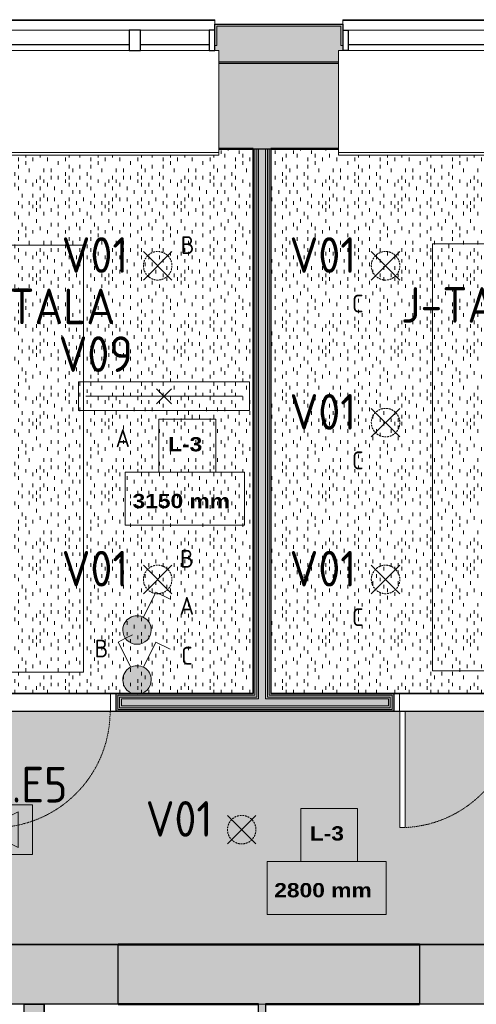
# Model space of a CAD drawing. Header units: millimetres. Extents: x -12615 to 16572, y -3141 to 12068.
# Tile 9 of 14: x -4182 to -976, y 4044 to 10950. Entities that reach past the tile are written whole.
import ezdxf

# ---------------------------------------------------------------- set-up
doc = ezdxf.new("R2010")
doc.units = ezdxf.units.MM
doc.linetypes.add('EST_Dash_1_1_', pattern=[2, 1, -1])
doc.linetypes.add('IMPORT-süvistatud seade', pattern=[19.05, 12.7, -6.35])
for name, color, linetype, lineweight, true_color in [('1K_valgustusplaan_dwg', 7, 'Continuous', 5, 0x767676), ('A-WALL', 7, 'Continuous', 9, 0x7f7f7f), ('A-WALL-PATT', 7, 'Continuous', 9, 0x7f7f7f), ('ET-E_VALGUSTUS_TING', 3, 'Continuous', 5, 0x00ff00), ('ET-VALGUSTUS_TING', 5, 'Continuous', 5, 0x0000ff), ('I-WALL', 7, 'Continuous', 9, 0x7f7f7f)]:
    doc.layers.add(name, color=color, linetype=linetype, lineweight=lineweight, true_color=true_color)
for name, color, linetype, lineweight in [('A-CLNG', 7, 'Continuous', 9), ('A-CLNG-IDEN', 7, 'Continuous', 9), ('A-CLNG-PATT', 7, 'Continuous', 9), ('A-DOOR', 7, 'Continuous', 9), ('A-DOOR-FRAM', 7, 'Continuous', 25), ('A-GLAZ', 7, 'Continuous', 9), ('ET-SEADE_V', 7, 'Continuous', 9)]:
    doc.layers.add(name, color=color, linetype=linetype, lineweight=lineweight)
doc.styles.add('Arial Black', font='txt', dxfattribs={"height": 100})
doc.styles.add('ISOCP_1', font='isocp___.ttf', dxfattribs={"height": 250})
doc.styles.add('ISOCP_2', font='isocp___.ttf', dxfattribs={"height": 125})
pattern_1 = [(90, (0, 0), (-508, 3e-14), [25.4, -482.6]), (90, (50.8, 50.8), (-508, 3e-14), [25.4, -482.6]), (90, (127, 25.4), (-508, 3e-14), [25.4, -482.6]), (90, (127, 101.6), (-508, 3e-14), [25.4, -482.6]), (90, (50.8, 152.4), (-508, 3e-14), [25.4, -482.6]), (90, (25.4, 177.8), (-508, 3e-14), [25.4, -482.6]), (90, (152.4, 177.8), (-508, 3e-14), [25.4, -482.6]), (90, (228.6, 25.4), (-508, 3e-14), [25.4, -482.6]), (90, (304.8, 76.2), (-508, 3e-14), [25.4, -482.6]), (90, (279.4, 127), (-508, 3e-14), [25.4, -482.6]), (90, (177.8, 76.2), (-508, 3e-14), [25.4, -482.6]), (90, (203.2, 0), (-508, 3e-14), [25.4, -482.6]), (90, (228.6, 127), (-508, 3e-14), [25.4, -482.6]), (90, (203.2, 203.2), (-508, 3e-14), [25.4, -482.6]), (90, (101.6, 228.6), (-508, 3e-14), [25.4, -482.6]), (90, (50.8, 228.6), (-508, 3e-14), [25.4, -482.6]), (90, (101.6, 177.8), (-508, 3e-14), [25.4, -482.6]), (90, (25.4, 101.6), (-508, 3e-14), [25.4, -482.6]), (90, (330.2, 25.4), (-508, 3e-14), [25.4, -482.6]), (90, (431.8, 152.4), (-508, 3e-14), [25.4, -482.6]), (90, (355.6, 203.2), (-508, 3e-14), [25.4, -482.6]), (90, (228.6, 254), (-508, 3e-14), [25.4, -482.6]), (90, (152.4, 279.4), (-508, 3e-14), [25.4, -482.6]), (90, (254, 228.6), (-508, 3e-14), [25.4, -482.6]), (90, (355.6, 127), (-508, 3e-14), [25.4, -482.6]), (90, (406.4, 50.8), (-508, 3e-14), [25.4, -482.6]), (90, (304.8, 177.8), (-508, 3e-14), [25.4, -482.6]), (90, (203.2, 152.4), (-508, 3e-14), [25.4, -482.6]), (90, (279.4, 0), (-508, 3e-14), [25.4, -482.6]), (90, (381, 254), (-508, 3e-14), [25.4, -482.6]), (90, (304.8, 254), (-508, 3e-14), [25.4, -482.6]), (90, (381, 304.8), (-508, 3e-14), [25.4, -482.6]), (90, (457.2, 228.6), (-508, 3e-14), [25.4, -482.6]), (90, (381, 177.8), (-508, 3e-14), [25.4, -482.6]), (90, (482.6, 50.8), (-508, 3e-14), [25.4, -482.6]), (90, (482.6, 304.8), (-508, 3e-14), [25.4, -482.6]), (90, (508, 381), (-508, 3e-14), [25.4, -482.6]), (90, (406.4, 355.6), (-508, 3e-14), [25.4, -482.6]), (90, (279.4, 355.6), (-508, 3e-14), [25.4, -482.6]), (90, (152.4, 355.6), (-508, 3e-14), [25.4, -482.6]), (90, (101.6, 355.6), (-508, 3e-14), [25.4, -482.6]), (90, (76.2, 304.8), (-508, 3e-14), [25.4, -482.6]), (90, (25.4, 330.2), (-508, 3e-14), [25.4, -482.6]), (90, (482.6, 127), (-508, 3e-14), [25.4, -482.6]), (90, (457.2, 0), (-508, 3e-14), [25.4, -482.6]), (90, (228.6, 330.2), (-508, 3e-14), [25.4, -482.6]), (90, (254, 431.8), (-508, 3e-14), [25.4, -482.6]), (90, (457.2, 431.8), (-508, 3e-14), [25.4, -482.6]), (90, (101.6, 457.2), (-508, 3e-14), [25.4, -482.6]), (90, (50.8, 431.8), (-508, 3e-14), [25.4, -482.6]), (90, (152.4, 431.8), (-508, 3e-14), [25.4, -482.6]), (90, (355.6, 431.8), (-508, 3e-14), [25.4, -482.6]), (90, (330.2, 381), (-508, 3e-14), [25.4, -482.6]), (90, (203.2, 406.4), (-508, 3e-14), [25.4, -482.6]), (90, (228.6, 482.6), (-508, 3e-14), [25.4, -482.6]), (90, (406.4, 482.6), (-508, 3e-14), [25.4, -482.6]), (90, (431.8, 330.2), (-508, 3e-14), [25.4, -482.6]), (90, (25.4, 482.6), (-508, 3e-14), [25.4, -482.6]), (90, (0, 457.2), (-508, 3e-14), [25.4, -482.6]), (90, (508, 152.4), (-508, 3e-14), [25.4, -482.6]), (90, (381, 406.4), (-508, 3e-14), [25.4, -482.6]), (90, (304.8, 330.2), (-508, 3e-14), [25.4, -482.6]), (90, (203.2, 304.8), (-508, 3e-14), [25.4, -482.6]), (90, (381, 101.6), (-508, 3e-14), [25.4, -482.6]), (90, (381, 0), (-508, 3e-14), [25.4, -482.6]), (90, (76.2, 25.4), (-508, 3e-14), [25.4, -482.6]), (90, (25.4, 25.4), (-508, 3e-14), [25.4, -482.6]), (90, (431.8, 279.4), (-508, 3e-14), [25.4, -482.6]), (90, (152.4, 482.6), (-508, 3e-14), [25.4, -482.6]), (90, (254, 76.2), (-508, 3e-14), [25.4, -482.6]), (90, (228.6, 177.8), (-508, 3e-14), [25.4, -482.6]), (90, (76.2, 127), (-508, 3e-14), [25.4, -482.6]), (90, (482.6, 482.6), (-508, 3e-14), [25.4, -482.6]), (90, (304.8, 457.2), (-508, 3e-14), [25.4, -482.6])]

# ---------------------------------------------------------------- blocks, each defined once
blk = doc.blocks.new('Est_SU - SU-02-900x2100 mm-V3-1_ korrus  _0_00_52_72 Copy 1')
at = {"layer": 'A-DOOR', "color": 250, "true_color": 0x3d3d3d}
for p, q in [((370, 878.5), (370, 833.6)), ((408, 878.5), (370, 878.5)), ((370, 833.6), (370, 878.5)), ((370, 878.5), (408, 878.5)), ((370, 833.6), (370, 62.5)), ((370, 62.5), (370, 833.6)), ((408, 852.6), (408, 878.5)), ((408, 878.5), (408, 852.6)), ((408, 62.5), (408, 852.6)), ((408, 852.6), (408, 62.5)), ((370, 62.5), (408, 62.5)), ((408, 62.5), (370, 62.5))]:
    blk.add_line(p, q, dxfattribs=at)
at = {"layer": 'A-DOOR', "color": 253, "linetype": 'EST_Dash_1_1_', "lineweight": 5, "true_color": 0x9e9e9e}
for p, q in [((450, 62.5), (-391, 62.5)), ((-391, 62.5), (408, 62.5))]:
    blk.add_line(p, q, dxfattribs=at)
for start, end in [(102.07207, 180), (90, 102.07207)]:
    blk.add_arc((408, 62.5), 816, start, end, dxfattribs=at)
at = {"layer": 'A-DOOR-FRAM', "color": 250, "lineweight": 9, "true_color": 0x3d3d3d}
for p, q in [((-410, 62.5), (-450, 62.5)), ((-450, 62.5), (-450, -62.5)), ((-450, -62.5), (-450, 62.5)), ((-450, 62.5), (-410, 62.5)), ((-410, -62.5), (-410, 62.5)), ((-410, 62.5), (-410, -62.5)), ((450, 62.5), (410, 62.5)), ((410, 62.5), (410, -62.5)), ((410, 62.5), (410, -62.5)), ((450, 62.5), (410, 62.5)), ((450, -62.5), (450, 62.5)), ((450, -62.5), (450, 62.5)), ((-450, -62.5), (-410, -62.5)), ((-410, -62.5), (-450, -62.5)), ((410, -62.5), (450, -62.5)), ((410, -62.5), (450, -62.5))]:
    blk.add_line(p, q, dxfattribs=at)
blk = doc.blocks.new('Est_SU - SU-02-900x2100 mm-3671397-1_ korrus  _0_00_52_72 Copy 1')
at = {"layer": 'A-DOOR', "color": 250, "true_color": 0x3d3d3d}
for p, q in [((370, 878.5), (370, 62.5)), ((408, 878.5), (370, 878.5)), ((370, 62.5), (370, 878.5)), ((370, 878.5), (408, 878.5)), ((408, 62.5), (408, 878.5)), ((408, 878.5), (408, 62.5)), ((370, 62.5), (408, 62.5)), ((408, 62.5), (370, 62.5))]:
    blk.add_line(p, q, dxfattribs=at)
at = {"layer": 'A-DOOR', "color": 253, "linetype": 'EST_Dash_1_1_', "lineweight": 5, "true_color": 0x9e9e9e}
for p, q in [((450, 62.5), (-391, 62.5)), ((-391, 62.5), (408, 62.5))]:
    blk.add_line(p, q, dxfattribs=at)
blk.add_arc((408, 62.5), 816, 90, 180, dxfattribs=at)
at = {"layer": 'A-DOOR-FRAM', "color": 250, "lineweight": 9, "true_color": 0x3d3d3d}
for p, q in [((-410, 62.5), (-450, 62.5)), ((-450, 62.5), (-450, -62.5)), ((-450, -62.5), (-450, 62.5)), ((-450, 62.5), (-410, 62.5)), ((-410, -62.5), (-410, 62.5)), ((-410, 62.5), (-410, -62.5)), ((450, 62.5), (410, 62.5)), ((410, 62.5), (410, -62.5)), ((410, 62.5), (410, -62.5)), ((450, 62.5), (410, 62.5)), ((450, -62.5), (450, 62.5)), ((450, -62.5), (450, 62.5)), ((-450, -62.5), (-410, -62.5)), ((-410, -62.5), (-450, -62.5)), ((410, -62.5), (450, -62.5)), ((410, -62.5), (450, -62.5))]:
    blk.add_line(p, q, dxfattribs=at)
blk = doc.blocks.new('Projekteeritav aken - A-01-2350x2100 mm-4784435-1_ korrus  _0_00_52_72 Copy 1')
at = {"layer": 'A-GLAZ', "color": 250, "true_color": 0x3d3d3d}
for p, q in [((-1507.2, 606.1), (-1507.2, 599.8)), ((592.8, 606.1), (-1507.2, 606.1)), ((-1507.2, 605), (-1507.2, 531.5)), ((592.8, 599.8), (-1507.2, 599.8)), ((592.8, 599.8), (592.8, 606.1)), ((592.8, 531.5), (592.8, 605)), ((592.8, 531.5), (-1507.2, 531.5)), ((-1537.2, 390), (622.8, 390)), ((-1537.2, 390), (-1537.2, 387)), ((-1537.2, 387), (-1537.2, -321.2)), ((622.8, 387), (622.8, 390)), ((622.8, -321.2), (622.8, 387)), ((-1537.2, -321.2), (-1537.2, -325)), ((-1537.2, -325), (622.8, -325)), ((-1537.2, -325), (-1537.2, -328)), ((-1537.2, -328), (-1537.2, -342)), ((-1537.2, -342), (-1537.2, -345)), ((622.8, -345), (-1537.2, -345)), ((622.8, -325), (622.8, -321.2)), ((622.8, -328), (622.8, -325)), ((622.8, -342), (622.8, -328)), ((622.8, -345), (622.8, -342))]:
    blk.add_line(p, q, dxfattribs=at)
at = {"layer": 'A-GLAZ', "color": 250, "lineweight": 25, "true_color": 0x3d3d3d}
for p, q in [((-1507.2, 532.5), (-1469.1, 532.5)), ((-1469.1, 532.5), (-1469.1, 390)), ((-7.2, 532.5), (-7.2, 390)), ((72.8, 532.5), (-7.2, 532.5)), ((72.8, 390), (72.8, 532.5)), ((554.7, 532.5), (554.7, 390)), ((592.8, 532.5), (554.7, 532.5)), ((-7.2, 429.3), (-1469.1, 429.3)), ((554.7, 429.3), (72.8, 429.3)), ((-1469.1, 390), (-1507.2, 390)), ((-7.2, 390), (72.8, 390)), ((554.7, 390), (592.8, 390))]:
    blk.add_line(p, q, dxfattribs=at)
blk = doc.blocks.new('1K_valgustusplaan_dwg__U15-V5-1_ korrus  _0_00_52_72 Copy 1')
at = {"layer": 'ET-VALGUSTUS_TING', "true_color": 0x5b5bff}
blk.add_hatch(color=171, dxfattribs=at).paths.add_polyline_path([(0, -100), (25.9, -96.6), (50, -86.6), (70.7, -70.7), (86.6, -50), (96.6, -25.9), (100, 0), (96.6, 25.9), (86.6, 50), (70.7, 70.7), (50, 86.6), (25.9, 96.6), (0, 100), (-25.9, 96.6), (-50, 86.6), (-70.7, 70.7), (-87.7, 47.3), (-96.6, 25.9), (-100, 0), (-96.6, -25.9), (-86.6, -50), (-70.7, -70.7), (-50, -86.6), (-25.9, -96.6), (-13.1, -98.3)], flags=0)
at = {"layer": 'ET-VALGUSTUS_TING', "color": 160, "true_color": 0x3333ff}
blk.add_line((-32.9, 315.8), (-80.2, 292.2), dxfattribs=at)
at = {"layer": 'ET-VALGUSTUS_TING', "color": 160, "true_color": 0x3333ff, "flags": 128}
for points in [[(-80.5, 292), (-132.9, 265.8), (-44.7, 89.4)], [(44.7, 89.4), (132.9, 265.8), (232.9, 215.8)]]:
    blk.add_lwpolyline(points, dxfattribs=at)
at = {"layer": 'ET-VALGUSTUS_TING', "color": 160, "true_color": 0x3333ff}
for start, end in [(360, 180.00001), (180.00001, 360)]:
    blk.add_arc((0, 0), 100, start, end, dxfattribs=at)
blk = doc.blocks.new('1K_valgustusplaan_dwg__U7-6009316-1_ korrus  _0_00_52_72 Copy 1')
at = {"layer": 'ET-VALGUSTUS_TING', "color": 160, "true_color": 0x3333ff}
for p, q in [((-100, -100), (100, 100)), ((-100, 100), (100, -100))]:
    blk.add_line(p, q, dxfattribs=at)
at = {"layer": 'ET-VALGUSTUS_TING', "color": 160, "linetype": 'IMPORT-süvistatud seade', "true_color": 0x3333ff}
blk.add_circle((0, 0), 100, dxfattribs=at)
blk = doc.blocks.new('1K_valgustusplaan_dwg__U12-6009318-1_ korrus  _0_00_52_72 Copy 1')
at = {"layer": 'ET-VALGUSTUS_TING', "color": 160, "true_color": 0x3333ff}
for p, q in [((-53, 53), (53, -53)), ((-53, -53), (53, 53))]:
    blk.add_line(p, q, dxfattribs=at)
at = {"layer": 'ET-VALGUSTUS_TING', "color": 160, "lineweight": 9, "true_color": 0x3333ff, "flags": 128}
blk.add_lwpolyline([(600, 100), (600, -100), (0, -100), (-600, -100), (-600, 100), (0, 100)], close=True, dxfattribs=at)
at = {"layer": 'ET-VALGUSTUS_TING', "color": 160, "true_color": 0x3333ff, "flags": 128}
blk.add_lwpolyline([(-550, 0), (0, 0), (550, 0)], dxfattribs=at)
blk = doc.blocks.new('1K_valgustusplaan_dwg__U10-6009313-1_ korrus  _0_00_52_72 Copy 1')
at = {"layer": 'ET-VALGUSTUS_TING', "true_color": 0x5b5bff}
blk.add_hatch(color=171, dxfattribs=at).paths.add_polyline_path([(0, -100), (25.9, -96.6), (50, -86.6), (70.7, -70.7), (86.6, -50), (96.6, -25.9), (100, 0), (96.6, 25.9), (86.6, 50), (70.7, 70.7), (50, 86.6), (25.9, 96.6), (0, 100), (-25.9, 96.6), (-50, 86.6), (-70.7, 70.7), (-86.6, 50), (-96.6, 25.9), (-100, 0), (-96.6, -25.9), (-86.6, -50), (-70.7, -70.7), (-50, -86.6), (-25.9, -96.6), (-13.1, -98.3)], flags=0)
at = {"layer": 'ET-VALGUSTUS_TING', "color": 160, "true_color": 0x3333ff, "flags": 128}
blk.add_lwpolyline([(44.7, 89.4), (132.9, 265.8), (232.9, 215.8)], dxfattribs=at)
at = {"layer": 'ET-VALGUSTUS_TING', "color": 160, "true_color": 0x3333ff}
for start, end in [(360, 180.00001), (180.00001, 360)]:
    blk.add_arc((0, 0), 100, start, end, dxfattribs=at)
blk = doc.blocks.new('1K_valgustusplaan_dwg__U21-6009322-1_ korrus  _0_00_52_72 Copy 1')
at = {"layer": 'ET-E_VALGUSTUS_TING', "true_color": 0x5bff5b}
h = blk.add_hatch(color=91, dxfattribs=at)
h.paths.add_polyline_path([(-250, -125), (0, 0), (-250, 125)], flags=0)
h.paths.add_polyline_path([(250, -125), (250, 125), (0, 0), (217.5, -108.8)], flags=0)
at = {"layer": 'ET-E_VALGUSTUS_TING', "color": 80, "true_color": 0x33ff33, "flags": 128}
for points in [[(-350, 175), (-350, -175), (350, -175), (350, 175)], [(-250, 125), (250, -125), (250, 125), (-250, -125)]]:
    blk.add_lwpolyline(points, close=True, dxfattribs=at)
blk = doc.blocks.new('1K_valgustusplaan_dwg-6009310-1_ korrus  _0_00_52_72 Copy 1')
at = {"layer": 'ET-SEADE_V', "color": 250, "true_color": 0x333333, "flags": 128}
for points in [[(6648.6, 4565.6), (7238.6, 4565.6), (7238.6, 1570.6), (6648.6, 1570.6)], [(9688.6, 4575.6), (10278.6, 4575.6), (10278.6, 1580.6), (9688.6, 1580.6)]]:
    blk.add_lwpolyline(points, close=True, dxfattribs=at)
for name, p in [('1K_valgustusplaan_dwg__U7-6009316-1_ korrus  _0_00_52_72 Copy 1', (7758.6, 4420.6)), ('1K_valgustusplaan_dwg__U7-6009316-1_ korrus  _0_00_52_72 Copy 1', (9358.6, 4420.6)), ('1K_valgustusplaan_dwg__U12-6009318-1_ korrus  _0_00_52_72 Copy 1', (7803.6, 3505.6)), ('1K_valgustusplaan_dwg__U7-6009316-1_ korrus  _0_00_52_72 Copy 1', (9358.6, 3320.6)), ('1K_valgustusplaan_dwg__U7-6009316-1_ korrus  _0_00_52_72 Copy 1', (7758.6, 2220.6)), ('1K_valgustusplaan_dwg__U7-6009316-1_ korrus  _0_00_52_72 Copy 1', (9358.6, 2220.6)), ('1K_valgustusplaan_dwg__U10-6009313-1_ korrus  _0_00_52_72 Copy 1', (7613.6, 1865.6)), ('1K_valgustusplaan_dwg__U15-V5-1_ korrus  _0_00_52_72 Copy 1', (7613.6, 1515.6)), ('1K_valgustusplaan_dwg__U21-6009322-1_ korrus  _0_00_52_72 Copy 1', (6528.6, 465.6)), ('1K_valgustusplaan_dwg__U7-6009316-1_ korrus  _0_00_52_72 Copy 1', (8348.6, 465.6))]:
    blk.add_blockref(name, p)
at = {"layer": 'ET-E_VALGUSTUS_TING', "insert": (6828.6, 906), "char_height": 250, "width": 873.657, "attachment_point": 2, "line_spacing_factor": 1.478621, "style": 'ISOCP_1'}
blk.add_mtext('V.E5', dxfattribs=at)
at = {"layer": 'ET-SEADE_V', "char_height": 250, "width": 1545.701, "attachment_point": 2, "line_spacing_factor": 1.478621, "style": 'ISOCP_1'}
for insert in [(6943.6, 4261), (9983.6, 4271)]:
    blk.add_mtext('J-TALA', dxfattribs=dict(at, insert=insert))
at = {"layer": 'ET-VALGUSTUS_TING', "attachment_point": 2, "line_spacing_factor": 1.478621}
for s, insert, char_height, width, style in [('B', (7968.6, 4628.3), 125, 134.415, 'ISOCP_2'), ('V01', (7318.6, 4621), 250, 705.646, 'ISOCP_1'), ('V01', (8918.6, 4621), 250, 705.646, 'ISOCP_1'), ('C', (9163.6, 4218.3), 125, 117.613, 'ISOCP_2'), ('V09', (7323.6, 3926), 250, 772.851, 'ISOCP_1'), ('V01', (8918.6, 3521), 250, 705.646, 'ISOCP_1'), ('A', (7513.6, 3273.3), 125, 151.217, 'ISOCP_2'), ('C', (9163.6, 3118.3), 125, 117.613, 'ISOCP_2'), ('V01', (7318.6, 2421), 250, 705.646, 'ISOCP_1'), ('B', (7963.6, 2428.3), 125, 134.415, 'ISOCP_2'), ('V01', (8918.6, 2421), 250, 705.646, 'ISOCP_1'), ('A', (7963.6, 2098.3), 125, 151.217, 'ISOCP_2'), ('C', (9163.6, 2018.3), 125, 117.613, 'ISOCP_2'), ('B', (7363.6, 1798.3), 125, 134.415, 'ISOCP_2'), ('C', (7963.6, 1748.3), 125, 117.613, 'ISOCP_2'), ('V01', (7908.6, 666), 250, 705.646, 'ISOCP_1')]:
    blk.add_mtext(s, dxfattribs=dict(at, insert=insert, char_height=char_height, width=width, style=style))
blk = doc.blocks.new('M_Ceiling Tag w Height - M_Ceiling Tag w Height-5895317-1_ korrus  _0_00_52_72 Copy 1')
at = {"layer": 'A-CLNG-IDEN'}
for p, q in [((2.129, 4.501), (-1.867, 4.501)), ((-1.867, 4.501), (-1.867, 0.782)), ((2.129, 0.782), (2.129, 4.501)), ((4.129, 0.782), (-4.231, 0.782)), ((-4.231, 0.782), (-4.231, -2.938)), ((-1.867, 0.782), (2.129, 0.782)), ((4.129, -2.938), (4.129, 0.782)), ((-4.231, -2.938), (4.129, -2.938))]:
    blk.add_line(p, q, dxfattribs=at)

msp = doc.modelspace()

# ---------------------------------------------------------------- hatches: boundary and pattern name
at = {"layer": 'A-CLNG-PATT', "true_color": 0xcccccc, "transparency": 33554559}
h = msp.add_hatch(dxfattribs=at)
h.set_pattern_fill('FP_1', color=254, style=0, pattern_type=2)
h.set_pattern_definition(pattern_1)
h.paths.add_polyline_path([(-2543.9, 6224.8), (-2543.9, 10042.8), (-2782.8, 10042.8), (-2782.8, 9998.8), (-4942.8, 9999.7), (-4942.8, 10042.8), (-5416.9, 10042.8), (-5416.9, 6224.8), (-2733.3, 6224.8)], flags=0)
h = msp.add_hatch(dxfattribs=at)
h.set_pattern_fill('FP_6', color=254, style=0, pattern_type=2)
h.set_pattern_definition(pattern_1)
h.paths.add_polyline_path([(-2416.9, 6224.8), (456.1, 6224.8), (456.1, 10042.8), (217.2, 10042.8), (217.2, 9998.8), (-1942.8, 9999.7), (-1942.8, 10042.8), (-2416.9, 10042.8), (-2416.9, 6227.5)], flags=0)
h = msp.add_hatch(dxfattribs=at)
h.set_pattern_fill('FP_2', color=254, style=0, pattern_type=2)
h.set_pattern_definition(pattern_1)
h.paths.add_polyline_path([(457.1, 4463.8), (457.1, 6098.8), (-1475.4, 6098.8), (-1475.4, 5282.8), (-1513.4, 5282.8), (-1513.4, 6098.8), (-4325.4, 6098.8), (-4325.4, 5282.8), (-4363.4, 5282.8), (-4363.4, 6098.8), (-7375.4, 6098.8), (-7375.4, 5282.8), (-7413.4, 5282.8), (-7413.4, 6098.8), (-8469.4, 6098.8), (-8470.4, 5981.9), (-7562.7, 5972.3), (-7563.1, 5932.3), (-8471.1, 5941.9), (-8484.5, 4683.6), (-8302.5, 4681.7), (-8302.9, 4641.7), (-8484.9, 4643.6), (-8486.8, 4463.8), (449.6, 4463.8)], flags=0)
h.paths.add_polyline_path([(259.1, 4629.6), (125.1, 4629.6), (125.1, 4669.6), (430.1, 4669.6), (430.1, 4629.6)], flags=0)
h.paths.add_polyline_path([(430.1, 5928), (-600.9, 5928), (-600.9, 5968), (430.1, 5967.9), (430.1, 5931.2)], flags=0)
at = {"layer": 'A-WALL', "true_color": 0x3d3d3d}
h = msp.add_hatch(color=250, dxfattribs=at)
h.paths.add_polyline_path([(7329.6, 10643.8), (7329.6, 10653.8), (5987.1, 10653.8), (5987.1, 10643.8), (7098.9, 10643.8)], flags=0)
h.paths.add_polyline_path([(4337.1, 10643.8), (4337.1, 10653.8), (3217.1, 10652.8), (3217.1, 10643.8), (3679.8, 10643.8)], flags=0)
h.paths.add_polyline_path([(1057.1, 10643.8), (1057.1, 10653.8), (217.2, 10653.5), (217.2, 10643.8), (259.1, 10643.8)], flags=0)
h.paths.add_polyline_path([(-1942.8, 10643.8), (-1942.8, 10653.8), (-2782.8, 10653.5), (-2782.8, 10643.8)], flags=0)
h.paths.add_polyline_path([(-4942.8, 10643.8), (-4942.8, 10653.8), (-5782.8, 10653.5), (-5782.8, 10643.8), (-5725.7, 10643.8)], flags=0)
h.paths.add_polyline_path([(-7942.8, 10643.8), (-7942.8, 10653.8), (-12200.7, 10653.8), (-12200.8, 10643.8), (-8290.7, 10643.8)], flags=0)
at = {"layer": 'A-WALL-PATT', "true_color": 0x3d3d3d}
h = msp.add_hatch(color=250, dxfattribs=at)
h.paths.add_polyline_path([(3202.1, 10769.9), (3202.1, 10903.8), (4322.1, 10903.8), (4322.1, 10781.3), (4337.1, 10781.3), (4337.1, 10918.8), (3187.1, 10918.8), (3187.1, 10769.9)], flags=0)
h.paths.add_polyline_path([(1087.1, 10769.9), (1087.1, 10918.8), (187.2, 10918.8), (187.2, 10769.9), (202.2, 10769.9), (202.2, 10903.8), (1072.1, 10903.8), (1072.1, 10769.9)], flags=0)
h.paths.add_polyline_path([(-1912.8, 10769.9), (-1912.8, 10918.8), (-2812.8, 10918.8), (-2812.8, 10769.9), (-2797.8, 10769.9), (-2797.8, 10903.8), (-1927.8, 10903.8), (-1927.8, 10769.9)], flags=0)
h.paths.add_polyline_path([(-4912.8, 10769.9), (-4912.8, 10918.8), (-5812.8, 10918.8), (-5812.8, 10769.9), (-5797.8, 10769.9), (-5797.8, 10903.8), (-4927.8, 10903.8), (-4927.8, 10769.9)], flags=0)
h.paths.add_polyline_path([(-7912.8, 10769.9), (-7912.8, 10918.8), (-12457.9, 10918.8), (-12458.1, 10903.8), (-7927.8, 10903.8), (-7927.8, 10769.9)], flags=0)
h.paths.add_polyline_path([(6002.1, 10781.3), (6002.1, 10903.8), (7329.6, 10903.8), (7329.6, 10918.8), (5987.1, 10918.8), (5987.1, 10781.3)], flags=0)
h = msp.add_hatch(color=250, dxfattribs=at)
h.paths.add_polyline_path([(7329.6, 10653.8), (7329.6, 10903.8), (6002.1, 10903.8), (6002.1, 10781.3), (5987.1, 10781.3), (5987.1, 10653.8), (7098.9, 10653.8)], flags=0)
h.paths.add_polyline_path([(4337.1, 10653.8), (4337.1, 10781.3), (4322.1, 10781.3), (4322.1, 10903.8), (3202.1, 10903.8), (3202.1, 10769.9), (3187.1, 10769.9), (3187.1, 10733.8), (3217.1, 10732.9), (3217.1, 10653.8), (3679, 10653.8)], flags=0)
h.paths.add_polyline_path([(1057.1, 10653.8), (1057.1, 10733.8), (1087.1, 10733.8), (1087.1, 10769.9), (1072.1, 10769.9), (1072.1, 10903.8), (202.2, 10903.8), (202.2, 10769.9), (187.2, 10769.9), (187.2, 10733.8), (217.2, 10732.9), (217.2, 10653.8), (259.1, 10653.8)], flags=0)
h.paths.add_polyline_path([(-1942.8, 10653.8), (-1942.8, 10733.8), (-1912.8, 10733.8), (-1912.8, 10769.9), (-1927.8, 10769.9), (-1927.8, 10903.8), (-2797.8, 10903.8), (-2797.8, 10769.9), (-2812.8, 10769.9), (-2812.8, 10733.8), (-2782.8, 10732.9), (-2782.8, 10653.8)], flags=0)
h.paths.add_polyline_path([(-4942.8, 10653.8), (-4942.8, 10733.8), (-4912.8, 10733.8), (-4912.8, 10769.9), (-4927.8, 10769.9), (-4927.8, 10903.8), (-5797.8, 10903.8), (-5797.8, 10769.9), (-5812.8, 10769.9), (-5812.8, 10733.8), (-5782.8, 10732.9), (-5782.8, 10653.8), (-5725.7, 10653.8)], flags=0)
h.paths.add_polyline_path([(-7942.8, 10653.8), (-7942.8, 10733.8), (-7912.8, 10733.8), (-7912.8, 10769.9), (-7927.8, 10769.9), (-7927.8, 10903.8), (-12208.1, 10903.8), (-12210.7, 10653.8), (-8290.7, 10653.8)], flags=0)
at = {"layer": 'A-WALL-PATT', "true_color": 0x414141}
h = msp.add_hatch(color=250, dxfattribs=at)
h.paths.add_polyline_path([(3679, 10043.8), (3679.8, 10043.8), (3679, 10643.8), (3217.1, 10643.8), (3217.1, 10043.8), (3465.6, 10043.8)], flags=0)
h.paths.add_polyline_path([(1057.1, 10043.8), (1057.1, 10643.8), (217.2, 10643.8), (217.2, 10043.8), (686.6, 10043.8)], flags=0)
h.paths.add_polyline_path([(-1942.8, 10043.8), (-1942.8, 10643.8), (-2782.8, 10643.8), (-2782.8, 10043.8), (-2305.8, 10043.8)], flags=0)
h.paths.add_polyline_path([(-4942.8, 10043.8), (-4942.8, 10643.8), (-5782.8, 10643.8), (-5782.8, 10043.8), (-5298.3, 10043.8)], flags=0)
h.paths.add_polyline_path([(-7942.8, 10043.8), (-7942.8, 10643.8), (-11600.8, 10643.8), (-11607.2, 10043.8), (-8290.7, 10043.8)], flags=0)
at = {"layer": 'A-WALL-PATT', "true_color": 0x3d3d3d}
for points in [[(-2542.9, 6223.8), (-2530.4, 6223.8), (-2530.4, 10043.8), (-2542.9, 10043.8), (-2542.9, 6227.5)], [(-2517.9, 6211.3), (-2517.9, 10043.8), (-2530.4, 10043.8), (-2530.4, 6211.3), (-2519.6, 6211.3)], [(-2505.4, 6198.8), (-2505.4, 10043.8), (-2517.9, 10043.8), (-2517.9, 6198.8)], [(-2455.4, 6186.3), (-2455.4, 10043.8), (-2505.4, 10043.8), (-2505.4, 6186.3)], [(-2455.4, 6198.8), (-2442.9, 6198.8), (-2442.9, 10043.8), (-2455.4, 10043.8), (-2455.4, 6223.8)], [(-2442.9, 6211.3), (-2430.4, 6211.3), (-2430.4, 10043.8), (-2442.9, 10043.8), (-2442.9, 6223.8)], [(-2430.4, 6223.8), (-2417.9, 6223.8), (-2417.9, 10043.8), (-2430.4, 10043.8), (-2430.4, 6227.5)]]:
    msp.add_hatch(color=250, dxfattribs=at).paths.add_polyline_path(points, flags=0)
h = msp.add_hatch(color=250, dxfattribs=at)
h.paths.add_polyline_path([(2494.6, 6161.3), (2507.1, 6161.3), (2507.1, 6211.3), (3412.5, 6211.3), (3412.6, 6223.8), (2494.6, 6223.8)], flags=0)
h.paths.add_polyline_path([(1594.6, 6161.3), (1594.6, 6223.8), (-655.4, 6223.8), (-655.4, 6161.3), (-642.9, 6161.3), (-642.9, 6211.3), (1582.1, 6211.3), (1582.1, 6161.3)], flags=0)
h.paths.add_polyline_path([(-1567.9, 6161.3), (-1555.4, 6161.3), (-1555.4, 6223.8), (-2430.4, 6223.8), (-2430.4, 6211.3), (-1567.9, 6211.3)], flags=0)
h.paths.add_polyline_path([(-3505.4, 6161.3), (-3492.9, 6161.3), (-3492.9, 6211.3), (-2530.4, 6211.3), (-2530.4, 6223.8), (-3505.4, 6223.8)], flags=0)
h.paths.add_polyline_path([(-4405.4, 6161.3), (-4405.4, 6223.8), (-5430.4, 6223.8), (-5430.4, 6211.3), (-4417.9, 6211.3), (-4417.9, 6161.3)], flags=0)
h.paths.add_polyline_path([(-6555.4, 6161.3), (-6542.9, 6161.3), (-6542.9, 6211.3), (-5530.4, 6211.3), (-5530.4, 6223.8), (-6555.4, 6223.8)], flags=0)
h.paths.add_polyline_path([(-7467.9, 6161.3), (-7455.4, 6161.3), (-7455.4, 6223.8), (-8468.1, 6223.8), (-8468.2, 6211.3), (-7467.9, 6211.3)], flags=0)
h = msp.add_hatch(color=250, dxfattribs=at)
h.paths.add_polyline_path([(3410.9, 6098.8), (3411.1, 6111.3), (2507.1, 6111.3), (2507.1, 6161.3), (2494.6, 6161.3), (2494.6, 6098.8), (2824, 6098.8)], flags=0)
h.paths.add_polyline_path([(1541.6, 6098.8), (1594.6, 6098.8), (1594.6, 6161.3), (1582.1, 6161.3), (1582.1, 6111.3), (-642.9, 6111.3), (-642.9, 6161.3), (-655.4, 6161.3), (-655.4, 6098.8), (1114.1, 6098.8)], flags=0)
h.paths.add_polyline_path([(-1555.4, 6098.8), (-1555.4, 6161.3), (-1567.9, 6161.3), (-1567.9, 6111.3), (-3492.9, 6111.3), (-3492.9, 6161.3), (-3505.4, 6161.3), (-3505.4, 6098.8), (-2305.8, 6098.8)], flags=0)
h.paths.add_polyline_path([(-4405.4, 6098.8), (-4405.4, 6161.3), (-4417.9, 6161.3), (-4417.9, 6111.3), (-6542.9, 6111.3), (-6542.9, 6161.3), (-6555.4, 6161.3), (-6555.4, 6098.8), (-4870.8, 6098.8)], flags=0)
h.paths.add_polyline_path([(-7455.4, 6098.8), (-7455.4, 6161.3), (-7467.9, 6161.3), (-7467.9, 6111.3), (-8469.3, 6111.3), (-8469.4, 6098.8), (-8290.7, 6098.8)], flags=0)
h = msp.add_hatch(color=250, dxfattribs=at)
h.paths.add_polyline_path([(3411.1, 6111.3), (3411.2, 6123.8), (2519.6, 6123.8), (2519.6, 6161.3), (2507.1, 6161.3), (2507.1, 6111.3), (2824, 6111.3)], flags=0)
h.paths.add_polyline_path([(1541.6, 6111.3), (1582.1, 6111.3), (1582.1, 6161.3), (1569.6, 6161.3), (1569.6, 6123.8), (-630.4, 6123.8), (-630.4, 6161.3), (-642.9, 6161.3), (-642.9, 6111.3), (1114.1, 6111.3)], flags=0)
h.paths.add_polyline_path([(-1567.9, 6111.3), (-1567.9, 6161.3), (-1580.4, 6161.3), (-1580.4, 6123.8), (-3480.4, 6123.8), (-3480.4, 6161.3), (-3492.9, 6161.3), (-3492.9, 6111.3), (-2305.8, 6111.3)], flags=0)
h.paths.add_polyline_path([(-4417.9, 6111.3), (-4417.9, 6161.3), (-4430.4, 6161.3), (-4430.4, 6123.8), (-6530.4, 6123.8), (-6530.4, 6161.3), (-6542.9, 6161.3), (-6542.9, 6111.3), (-4870.8, 6111.3)], flags=0)
h.paths.add_polyline_path([(-7467.9, 6111.3), (-7467.9, 6161.3), (-7480.4, 6161.3), (-7480.4, 6123.8), (-8469.2, 6123.8), (-8469.3, 6111.3), (-8290.7, 6111.3)], flags=0)
h = msp.add_hatch(color=250, dxfattribs=at)
h.paths.add_polyline_path([(3411.2, 6123.8), (3411.4, 6136.3), (2532.1, 6136.3), (2532.1, 6161.3), (2519.6, 6161.3), (2519.6, 6123.8), (2824, 6123.8)], flags=0)
h.paths.add_polyline_path([(1541.6, 6123.8), (1569.6, 6123.8), (1569.6, 6161.3), (1557.1, 6161.3), (1557.1, 6136.3), (-617.9, 6136.3), (-617.9, 6161.3), (-630.4, 6161.3), (-630.4, 6123.8), (1114.1, 6123.8)], flags=0)
h.paths.add_polyline_path([(-1580.4, 6123.8), (-1580.4, 6161.3), (-1592.9, 6161.3), (-1592.9, 6136.3), (-3467.9, 6136.3), (-3467.9, 6161.3), (-3480.4, 6161.3), (-3480.4, 6123.8), (-2305.8, 6123.8)], flags=0)
h.paths.add_polyline_path([(-4430.4, 6123.8), (-4430.4, 6161.3), (-4442.9, 6161.3), (-4442.9, 6136.3), (-6517.9, 6136.3), (-6517.9, 6161.3), (-6530.4, 6161.3), (-6530.4, 6123.8), (-4870.8, 6123.8)], flags=0)
h.paths.add_polyline_path([(-7480.4, 6123.8), (-7480.4, 6161.3), (-7492.9, 6161.3), (-7492.9, 6136.3), (-8469, 6136.3), (-8469.2, 6123.8), (-8290.7, 6123.8)], flags=0)
h = msp.add_hatch(color=250, dxfattribs=at)
h.paths.add_polyline_path([(3411.4, 6136.3), (3412.1, 6186.3), (2532.1, 6186.3), (2532.1, 6136.3), (2824, 6136.3)], flags=0)
h.paths.add_polyline_path([(1541.6, 6136.3), (1557.1, 6136.3), (1557.1, 6186.3), (-617.9, 6186.3), (-617.9, 6136.3), (1114.1, 6136.3)], flags=0)
h.paths.add_polyline_path([(-1592.9, 6136.3), (-1592.9, 6186.3), (-3467.9, 6186.3), (-3467.9, 6136.3), (-2305.8, 6136.3)], flags=0)
h.paths.add_polyline_path([(-4442.9, 6136.3), (-4442.9, 6186.3), (-6517.9, 6186.3), (-6517.9, 6136.3), (-4870.8, 6136.3)], flags=0)
h.paths.add_polyline_path([(-7492.9, 6136.3), (-7492.9, 6186.3), (-8468.5, 6186.3), (-8469, 6136.3), (-8290.7, 6136.3)], flags=0)
h = msp.add_hatch(color=250, dxfattribs=at)
h.paths.add_polyline_path([(2519.6, 6161.3), (2532.1, 6161.3), (2532.1, 6186.3), (3412.1, 6186.3), (3412.3, 6198.8), (2519.6, 6198.8)], flags=0)
h.paths.add_polyline_path([(1557.1, 6161.3), (1569.6, 6161.3), (1569.6, 6198.8), (-630.4, 6198.8), (-630.4, 6161.3), (-617.9, 6161.3), (-617.9, 6186.3), (1557.1, 6186.3)], flags=0)
h.paths.add_polyline_path([(-1592.9, 6161.3), (-1580.4, 6161.3), (-1580.4, 6198.8), (-2455.4, 6198.8), (-2455.4, 6186.3), (-1592.9, 6186.3)], flags=0)
h.paths.add_polyline_path([(-3467.9, 6161.3), (-3467.9, 6186.3), (-2505.4, 6186.3), (-2505.4, 6198.8), (-3480.4, 6198.8), (-3480.4, 6161.3)], flags=0)
h.paths.add_polyline_path([(-4430.4, 6161.3), (-4430.4, 6198.8), (-5455.4, 6198.8), (-5455.4, 6186.3), (-4442.9, 6186.3), (-4442.9, 6161.3)], flags=0)
h.paths.add_polyline_path([(-6530.4, 6161.3), (-6517.9, 6161.3), (-6517.9, 6186.3), (-5505.4, 6186.3), (-5505.4, 6198.8), (-6530.4, 6198.8)], flags=0)
h.paths.add_polyline_path([(-7480.4, 6161.3), (-7480.4, 6198.8), (-8468.4, 6198.8), (-8468.5, 6186.3), (-7492.9, 6186.3), (-7492.9, 6161.3)], flags=0)
h = msp.add_hatch(color=250, dxfattribs=at)
h.paths.add_polyline_path([(2519.6, 6161.3), (2519.6, 6198.8), (3412.3, 6198.8), (3412.5, 6211.3), (2507.1, 6211.3), (2507.1, 6161.3)], flags=0)
h.paths.add_polyline_path([(1582.1, 6161.3), (1582.1, 6211.3), (-642.9, 6211.3), (-642.9, 6161.3), (-630.4, 6161.3), (-630.4, 6198.8), (1569.6, 6198.8), (1569.6, 6161.3)], flags=0)
h.paths.add_polyline_path([(-1580.4, 6161.3), (-1567.9, 6161.3), (-1567.9, 6211.3), (-2442.9, 6211.3), (-2442.9, 6198.8), (-1580.4, 6198.8)], flags=0)
h.paths.add_polyline_path([(-3492.9, 6161.3), (-3480.4, 6161.3), (-3480.4, 6198.8), (-2517.9, 6198.8), (-2517.9, 6211.3), (-3492.9, 6211.3)], flags=0)
h.paths.add_polyline_path([(-4417.9, 6161.3), (-4417.9, 6211.3), (-5442.9, 6211.3), (-5442.9, 6198.8), (-4430.4, 6198.8), (-4430.4, 6161.3)], flags=0)
h.paths.add_polyline_path([(-6542.9, 6161.3), (-6530.4, 6161.3), (-6530.4, 6198.8), (-5517.9, 6198.8), (-5517.9, 6211.3), (-6542.9, 6211.3)], flags=0)
h.paths.add_polyline_path([(-7480.4, 6161.3), (-7467.9, 6161.3), (-7467.9, 6211.3), (-8468.2, 6211.3), (-8468.4, 6198.8), (-7480.4, 6198.8)], flags=0)
at = {"layer": 'A-WALL-PATT', "true_color": 0x414141}
h = msp.add_hatch(color=250, dxfattribs=at)
h.paths.add_polyline_path([(3382.4, 4043.8), (3388.2, 4463.8), (3292.1, 4463.8), (3292.1, 4043.8)], flags=0)
h.paths.add_polyline_path([(1639.2, 4043.8), (1639.2, 4463.8), (-474.7, 4463.8), (-474.7, 4043.8), (1114.1, 4043.8)], flags=0)
h.paths.add_polyline_path([(-1374.7, 4043.8), (-1374.7, 4463.8), (-3491.3, 4463.8), (-3491.3, 4043.8), (-1450.9, 4043.8)], flags=0)
h.paths.add_polyline_path([(-4391.3, 4043.8), (-4391.3, 4463.8), (-6478.4, 4463.8), (-6478.4, 4043.8), (-4870.8, 4043.8)], flags=0)
h.paths.add_polyline_path([(-7378.4, 4043.8), (-7378.4, 4463.8), (-8486.8, 4463.8), (-8491.3, 4043.8), (-8290.7, 4043.8)], flags=0)
at = {"layer": 'A-WALL-PATT', "true_color": 0x3d3d3d}
h = msp.add_hatch(color=250, dxfattribs=at)
h.paths.add_polyline_path([(-4080.4, 2503.8), (-4010.4, 2503.8), (-4010.4, 2703.8), (-4150.4, 2703.8), (-4150.4, 2503.8)], flags=0)
h.paths.add_polyline_path([(-4150.4, 3503.8), (-4010.4, 3503.8), (-4010.4, 4043.8), (-4150.4, 4043.8), (-4150.4, 3890.9)], flags=0)
at = {"layer": 'I-WALL', "true_color": 0x3d3d3d}
for points in [[(-3491.3, 4043.8), (-3491.3, 4463.8), (-4391.3, 4463.8), (-4391.3, 4043.8)], [(-474.7, 4043.8), (-474.7, 4463.8), (-1374.7, 4463.8), (-1374.7, 4043.8)], [(-2455.4, 2503.8), (-2455.4, 4043.8), (-2505.4, 4043.8), (-2505.4, 2503.8)]]:
    msp.add_hatch(color=250, dxfattribs=at).paths.add_polyline_path(points, flags=0)

# ---------------------------------------------------------------- linework, layer by layer
at = {"layer": 'A-CLNG', "color": 160, "lineweight": 30, "true_color": 0x3333ff}
for p, q in [((-2782.8, 10042.8), (-2543.9, 10042.8)), ((-2543.9, 10042.8), (-2543.9, 6224.8)), ((-2416.9, 6224.8), (-2416.9, 10042.8)), ((-2416.9, 10042.8), (-1942.8, 10042.8)), ((-3390.3, 6224.8), (-5416.9, 6224.8)), ((-3326, 6224.8), (-3390.3, 6224.8)), ((-2543.9, 6224.8), (-3326, 6224.8)), ((-540.3, 6224.8), (-2416.9, 6224.8)), ((-8469.4, 6098.8), (457.1, 6098.8)), ((457.1, 4463.8), (-8486.8, 4463.8))]:
    msp.add_line(p, q, dxfattribs=at)
at = {"layer": 'A-WALL', "color": 250, "lineweight": 30, "true_color": 0x3d3d3d}
for p, q in [((-2812.8, 10733.7), (-2812.8, 10918.8)), ((-2812.8, 10918.8), (-1912.8, 10918.8)), ((-1912.8, 10918.8), (-1912.8, 10733.7))]:
    msp.add_line(p, q, dxfattribs=at)
at = {"layer": 'A-WALL', "color": 250, "true_color": 0x3d3d3d}
for p, q in [((-2812.8, 10918.8), (-2812.8, 10733.7)), ((-1912.8, 10733.7), (-1912.8, 10918.8)), ((-1942.8, 10643.8), (-2782.8, 10643.8))]:
    msp.add_line(p, q, dxfattribs=at)
at = {"layer": 'A-WALL', "color": 250, "lineweight": 5, "true_color": 0x3d3d3d}
for p, q in [((-2797.8, 10903.8), (-1927.8, 10903.8)), ((-2797.8, 10769.9), (-2797.8, 10903.8)), ((-1927.8, 10903.8), (-1927.8, 10769.9)), ((-2797.8, 10769.9), (-2812.8, 10769.9)), ((-1912.8, 10769.9), (-1927.8, 10769.9)), ((-2782.8, 10653.8), (-1942.8, 10653.8)), ((-2530.4, 6223.8), (-2530.4, 10043.8)), ((-2517.9, 6223.8), (-2517.9, 10043.8)), ((-2505.4, 6223.8), (-2505.4, 10043.8)), ((-2455.4, 6223.8), (-2455.4, 10043.8)), ((-2442.9, 6223.8), (-2442.9, 10043.8)), ((-2430.4, 6223.8), (-2430.4, 10043.8)), ((-2530.4, 6211.3), (-2530.4, 6223.8)), ((-2517.9, 6211.3), (-2517.9, 6223.8)), ((-2505.4, 6198.8), (-2505.4, 6223.8)), ((-2455.4, 6198.8), (-2455.4, 6223.8)), ((-2442.9, 6211.3), (-2442.9, 6223.8)), ((-2430.4, 6211.3), (-2430.4, 6223.8)), ((-3492.9, 6161.3), (-3492.9, 6211.3)), ((-3492.9, 6211.3), (-2530.4, 6211.3)), ((-3492.9, 6111.3), (-3492.9, 6161.3)), ((-3480.4, 6161.3), (-3480.4, 6198.8)), ((-3480.4, 6198.8), (-2517.9, 6198.8)), ((-3480.4, 6123.8), (-3480.4, 6161.3)), ((-3467.9, 6161.3), (-3467.9, 6186.3)), ((-3467.9, 6186.3), (-2505.4, 6186.3)), ((-3467.9, 6136.3), (-3467.9, 6161.3)), ((-2517.9, 6198.8), (-2517.9, 6211.3)), ((-2505.4, 6186.3), (-2505.4, 6198.8)), ((-2455.4, 6186.3), (-2455.4, 6198.8)), ((-2455.4, 6186.3), (-1592.9, 6186.3)), ((-2442.9, 6198.8), (-2442.9, 6211.3)), ((-2442.9, 6198.8), (-1580.4, 6198.8)), ((-2430.4, 6211.3), (-1567.9, 6211.3)), ((-1592.9, 6186.3), (-1592.9, 6161.3)), ((-1592.9, 6161.3), (-1592.9, 6136.3)), ((-1580.4, 6198.8), (-1580.4, 6161.3)), ((-1580.4, 6161.3), (-1580.4, 6123.8)), ((-1567.9, 6211.3), (-1567.9, 6161.3)), ((-1567.9, 6161.3), (-1567.9, 6111.3)), ((-1567.9, 6111.3), (-3492.9, 6111.3)), ((-1580.4, 6123.8), (-3480.4, 6123.8)), ((-1592.9, 6136.3), (-3467.9, 6136.3)), ((-2505.4, 4043.8), (-2455.4, 4043.8))]:
    msp.add_line(p, q, dxfattribs=at)
at = {"layer": 'A-WALL', "color": 253, "lineweight": 30, "true_color": 0x9f9f9f}
msp.add_line((-2782.8, 10643.8), (-1942.8, 10643.8), dxfattribs=at)
at = {"layer": 'A-WALL', "color": 250, "lineweight": 50, "true_color": 0x414141}
for p, q in [((-2542.9, 10043.8), (-2782.8, 10043.8)), ((-1942.8, 10043.8), (-2417.9, 10043.8))]:
    msp.add_line(p, q, dxfattribs=at)
at = {"layer": 'I-WALL', "color": 250, "lineweight": 30, "true_color": 0x3d3d3d}
for p, q in [((-2542.9, 6223.8), (-2542.9, 10043.8)), ((-2542.9, 10043.8), (-2530.4, 10043.8)), ((-2530.4, 10043.8), (-2517.9, 10043.8)), ((-2517.9, 10043.8), (-2505.4, 10043.8)), ((-2505.4, 10043.8), (-2455.4, 10043.8)), ((-2455.4, 10043.8), (-2442.9, 10043.8)), ((-2442.9, 10043.8), (-2430.4, 10043.8)), ((-2430.4, 10043.8), (-2417.9, 10043.8)), ((-2417.9, 10043.8), (-2417.9, 6223.8)), ((-5416.9, 6224.8), (-3390.3, 6224.8)), ((-3387.9, 6223.8), (-5416.9, 6223.8)), ((-3505.4, 6098.8), (-3505.4, 6223.8)), ((-3505.4, 6223.8), (-3387.9, 6223.8)), ((-3390.3, 6224.8), (-3326, 6224.8)), ((-3387.9, 6223.8), (-3328.4, 6223.8)), ((-3328.4, 6223.8), (-3387.9, 6223.8)), ((-3328.4, 6223.8), (-2542.9, 6223.8)), ((-2542.9, 6223.8), (-3328.4, 6223.8)), ((-3326, 6224.8), (-2543.9, 6224.8)), ((-2542.9, 6224.8), (-2542.9, 6223.8)), ((-2417.9, 6223.8), (-1555.4, 6223.8)), ((-2416.9, 6224.8), (-540.3, 6224.8)), ((-537.9, 6223.8), (-2416.9, 6223.8)), ((-1555.4, 6223.8), (-1555.4, 6098.8)), ((-1555.4, 6098.8), (-3505.4, 6098.8)), ((-4391.3, 4463.8), (-3491.3, 4463.8)), ((-1374.7, 4463.8), (-474.7, 4463.8)), ((-3491.3, 4043.8), (-4391.3, 4043.8)), ((-4150.4, 3503.8), (-4150.4, 4043.8)), ((-4150.4, 4043.8), (-4010.4, 4043.8)), ((-4010.4, 4043.8), (-4010.4, 3503.8)), ((-4010.4, 2503.8), (-4010.4, 4043.8)), ((-4010.4, 4043.8), (-4009.4, 4043.8)), ((-2505.4, 2503.8), (-2505.4, 4043.8)), ((-2455.4, 4043.8), (-2455.4, 2503.8)), ((-474.7, 4043.8), (-1374.7, 4043.8))]:
    msp.add_line(p, q, dxfattribs=at)
at = {"layer": 'I-WALL', "color": 250, "true_color": 0x3d3d3d}
for p, q in [((-3505.4, 6223.8), (-4405.4, 6223.8)), ((-3505.4, 6223.8), (-3505.4, 6098.8)), ((-1555.4, 6223.8), (-1555.4, 6098.8)), ((-655.4, 6223.8), (-1555.4, 6223.8)), ((-4405.4, 6098.8), (-3505.4, 6098.8)), ((-1555.4, 6098.8), (-655.4, 6098.8)), ((-3491.3, 4463.8), (-3491.3, 4043.8)), ((-1374.7, 4043.8), (-1374.7, 4463.8))]:
    msp.add_line(p, q, dxfattribs=at)
at = {"layer": 'I-WALL', "color": 250, "lineweight": 50, "true_color": 0x414141}
for p, q in [((-3491.3, 4463.8), (-1374.7, 4463.8)), ((-2505.4, 4043.8), (-3491.3, 4043.8)), ((-1374.7, 4043.8), (-2455.4, 4043.8))]:
    msp.add_line(p, q, dxfattribs=at)
at = {"layer": 'I-WALL', "color": 253, "lineweight": 30, "true_color": 0x9f9f9f}
for p, q in [((-3491.3, 4043.8), (-3491.3, 4463.8)), ((-1374.7, 4463.8), (-1374.7, 4043.8))]:
    msp.add_line(p, q, dxfattribs=at)

# ---------------------------------------------------------------- block references
at = {"layer": '1K_valgustusplaan_dwg', "color": 160, "true_color": 0x3333ff}
msp.add_blockref('1K_valgustusplaan_dwg-6009310-1_ korrus  _0_00_52_72 Copy 1', (-10971.8, 4803.2), dxfattribs=at)
at = {"layer": 'A-CLNG-IDEN', "xscale": 99.99999999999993, "yscale": 99.99999999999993, "zscale": 99.99999999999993}
for p in [(-3017.3, 7697.8), (-2022.3, 4968.2)]:
    msp.add_blockref('M_Ceiling Tag w Height - M_Ceiling Tag w Height-5895317-1_ korrus  _0_00_52_72 Copy 1', p, dxfattribs=at)
at = {"layer": 'A-DOOR', "color": 253, "true_color": 0x9e9e9e, "rotation": 180}
for name, p in [('Est_SU - SU-02-900x2100 mm-V3-1_ korrus  _0_00_52_72 Copy 1', (-3955.4, 6161.3)), ('Est_SU - SU-02-900x2100 mm-3671397-1_ korrus  _0_00_52_72 Copy 1', (-1105.4, 6161.3))]:
    msp.add_blockref(name, p, dxfattribs=at)
at = {"layer": 'A-GLAZ', "color": 250, "true_color": 0x3d3d3d}
for p in [(-3405.6, 10343.8), (-405.6, 10343.8)]:
    msp.add_blockref('Projekteeritav aken - A-01-2350x2100 mm-4784435-1_ korrus  _0_00_52_72 Copy 1', p, dxfattribs=at)

# ---------------------------------------------------------------- texts
at = {"layer": 'A-CLNG-IDEN', "color": 136, "true_color": 0x008080, "char_height": 100, "attachment_point": 1, "style": 'Arial Black'}
for s, insert, width in [('L-3', (-3140.2, 8022.3), 280.591), ('3150 mm', (-3389.9, 7623.7), 841.772), ('L-3', (-2145.2, 5292.7), 280.591), ('2800 mm', (-2394.9, 4894.2), 841.772)]:
    msp.add_mtext(s, dxfattribs=dict(at, insert=insert, width=width))

doc.saveas('drawing.dxf')
